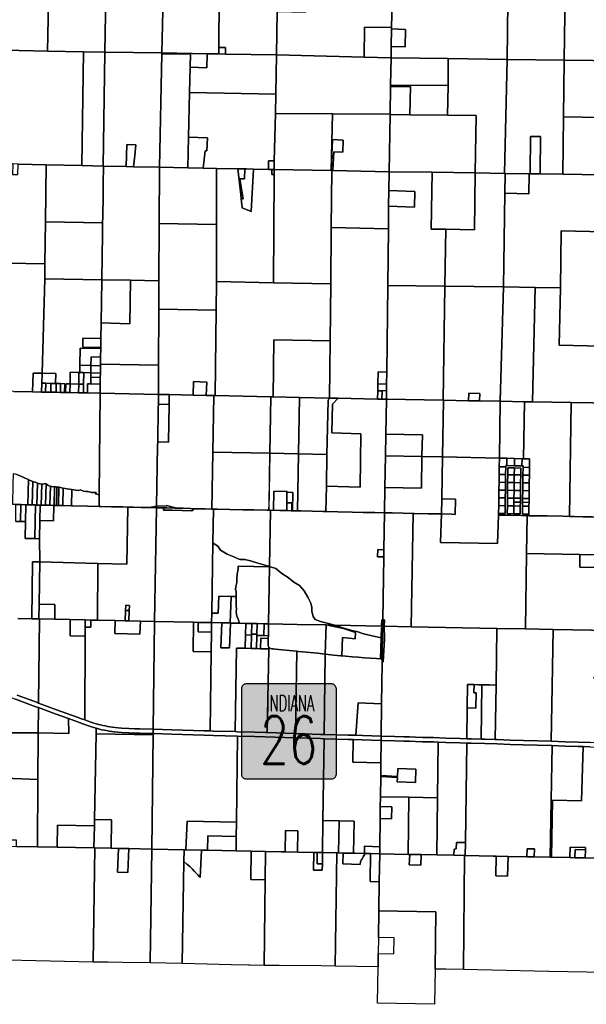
# Model space of a CAD drawing. Header units: feet. Extents: x 1267057 to 1687180, y 157668 to 661817.
# Tile 36 of 157: x 1286165 to 1299272, y 277208 to 299988. Entities that reach past the tile are written whole.
import ezdxf
from ezdxf.enums import TextEntityAlignment as Align

# ---------------------------------------------------------------- set-up
doc = ezdxf.new("R2010")
doc.units = ezdxf.units.FT
doc.header["$MEASUREMENT"] = 0
for name, color, linetype in [('61', 247, 'Continuous'), ('County_Land_Parcels_IDHS_', 247, 'Continuous'), ('Hatch-sign', 9, 'Continuous')]:
    doc.layers.add(name, color=color, linetype=linetype)
doc.styles.add('SIGN', font='SIMPLEX', dxfattribs={"width": 0.7})

msp = doc.modelspace()

# ---------------------------------------------------------------- hatches: boundary and pattern name
at = {"layer": 'Hatch-sign'}
h = msp.add_hatch(color=256, dxfattribs=at)
h.dxf.hatch_style = 1
edge = h.paths.add_edge_path()
edge.add_line((1291402, 282422), (1293380, 282422))
edge.add_arc((1293380, 282532), 110, 270, 360)
edge.add_line((1293490, 282532), (1293490, 284510))
edge.add_arc((1293380, 284510), 110, 0, 90)
edge.add_line((1293380, 284620), (1291402, 284620))
edge.add_arc((1291402, 284510), 110, 90, 180)
edge.add_line((1291292, 284510), (1291292, 282532))
edge.add_arc((1291402, 282532), 110, 180, 270)

# ---------------------------------------------------------------- linework, layer by layer
at = {"layer": '61', "color": 5, "linetype": 'Continuous'}
msp.add_lwpolyline([(1291402, 282422), (1293380, 282422, 0.414214), (1293490, 282532), (1293490, 284510, 0.414214), (1293380, 284620), (1291402, 284620, 0.414214), (1291292, 284510), (1291292, 282532, 0.414214)], format="xyb", close=True, dxfattribs=at)
at = {"layer": 'County_Land_Parcels_IDHS_'}
for points in [[(1286807, 299257), (1285492, 299288), (1284167, 299320), (1284206, 301584), (1284213, 301959), (1286859, 301897), (1286807, 299257)], [(1289481, 300524), (1288161, 300556), (1288134, 299239), (1287639, 299246), (1286807, 299257), (1286859, 301897), (1287519, 301881), (1287726, 301876), (1287713, 301538), (1287975, 301528), (1287988, 301870), (1288179, 301865), (1289508, 301834), (1289481, 300524)], [(1292122, 300174), (1292105, 299172), (1290923, 299194), (1290924, 299344), (1290774, 299347), (1290781, 300505), (1290818, 301810), (1290834, 301810), (1291496, 301797), (1292149, 301785), (1292122, 300174)], [(1293461, 301071), (1293454, 300661), (1294784, 300632), (1294780, 300417), (1294769, 299806), (1294144, 299815), (1294131, 299124), (1292105, 299172), (1292122, 300174), (1292783, 300162), (1292801, 301276), (1292809, 301773), (1293474, 301761), (1293461, 301071)], [(1298763, 299051), (1297443, 299066), (1297460, 300386), (1297476, 301706), (1298463, 301695), (1298796, 301691), (1298763, 299051)], [(1300100, 300376), (1300090, 299652), (1300090, 299636), (1300089, 299521), (1300086, 299284), (1300085, 299234), (1300083, 299036), (1298763, 299051), (1298796, 301691), (1300116, 301676), (1300100, 300376)], [(1289474, 300194), (1289454, 299221), (1288134, 299239), (1288161, 300556), (1289481, 300524), (1289474, 300194)], [(1290774, 299347), (1290773, 299197), (1290504, 299201), (1289454, 299221), (1289474, 300194), (1290134, 300185), (1290141, 300515), (1290781, 300505), (1290774, 299347)], [(1297443, 299066), (1296076, 299088), (1294756, 299109), (1294761, 299371), (1295082, 299359), (1295089, 299765), (1294768, 299778), (1294769, 299806), (1294780, 300417), (1297460, 300386), (1297443, 299066)], [(1294768, 299778), (1294761, 299371), (1294756, 299109), (1294131, 299124), (1294144, 299815), (1294769, 299806), (1294768, 299778)], [(1294761, 299371), (1294768, 299778), (1295089, 299765), (1295082, 299359), (1294761, 299371)], [(1290923, 299194), (1290773, 299197), (1290774, 299347), (1290924, 299344), (1290923, 299194)], [(1287601, 296615), (1286780, 296633), (1286130, 296648), (1286004, 296651), (1285722, 296658), (1285734, 296957), (1285444, 296969), (1285465, 297978), (1285492, 299288), (1286807, 299257), (1287639, 299246), (1287601, 296615)], [(1288096, 296603), (1287601, 296615), (1287639, 299246), (1288134, 299239), (1288134, 299236), (1288096, 296603)], [(1289453, 299201), (1289398, 296573), (1288798, 296587), (1288825, 296844), (1288853, 297092), (1288642, 297099), (1288630, 296591), (1288100, 296603), (1288096, 296603), (1288134, 299236), (1288134, 299239), (1289454, 299221), (1289453, 299201)], [(1290107, 298893), (1290095, 298303), (1290073, 297273), (1290058, 296561), (1289398, 296573), (1289453, 299201), (1290113, 299189), (1290107, 298893)], [(1290107, 298893), (1290113, 299189), (1289453, 299201), (1289454, 299221), (1290504, 299201), (1290491, 298878), (1290107, 298893)], [(1292090, 298266), (1290095, 298303), (1290107, 298893), (1290491, 298878), (1290504, 299201), (1290773, 299197), (1290923, 299194), (1292105, 299172), (1292090, 298266)], [(1294744, 298474), (1294744, 298444), (1294732, 297801), (1293402, 297809), (1292082, 297816), (1292090, 298266), (1292105, 299172), (1294131, 299124), (1294756, 299109), (1294744, 298474)], [(1296077, 298467), (1294744, 298474), (1294756, 299109), (1296076, 299088), (1296077, 298467)], [(1297378, 296431), (1296698, 296442), (1296722, 297771), (1296065, 297778), (1296077, 298467), (1296076, 299088), (1297443, 299066), (1297378, 296431)], [(1298205, 296419), (1298205, 296434), (1298215, 297284), (1297985, 297287), (1297975, 296437), (1297975, 296422), (1297949, 296423), (1297399, 296431), (1297378, 296431), (1297443, 299066), (1298763, 299051), (1298746, 297741), (1298729, 296411), (1298205, 296419)], [(1300081, 298881), (1300066, 297721), (1298746, 297741), (1298763, 299051), (1300083, 299036), (1300081, 298881)], [(1295188, 297787), (1294732, 297791), (1294732, 297801), (1294744, 298444), (1295208, 298442), (1295188, 297787)], [(1296065, 297778), (1295188, 297787), (1295208, 298442), (1294744, 298444), (1294744, 298474), (1296077, 298467), (1296065, 297778)], [(1292082, 297816), (1292054, 296723), (1291924, 296725), (1291918, 296525), (1291574, 296532), (1291408, 296535), (1291374, 296535), (1291208, 296539), (1290718, 296548), (1290410, 296554), (1290452, 296956), (1290496, 296954), (1290508, 297256), (1290073, 297273), (1290095, 298303), (1292090, 298266), (1292082, 297816)], [(1293368, 296497), (1292048, 296523), (1292054, 296723), (1292082, 297816), (1293402, 297809), (1293368, 296497)], [(1294732, 297791), (1294708, 296472), (1293408, 296497), (1293430, 296928), (1293637, 296920), (1293648, 297203), (1293401, 297213), (1293368, 296497), (1293402, 297809), (1294732, 297801), (1294732, 297791)], [(1296698, 296442), (1295708, 296457), (1294708, 296472), (1294732, 297791), (1295188, 297787), (1296065, 297778), (1296722, 297771), (1296698, 296442)], [(1300059, 297201), (1300055, 296856), (1300053, 296719), (1300049, 296391), (1298729, 296411), (1298746, 297741), (1300066, 297721), (1300059, 297201)], [(1298205, 296419), (1297975, 296422), (1297975, 296437), (1297985, 297287), (1298215, 297284), (1298205, 296434), (1298205, 296419)], [(1288798, 296587), (1288630, 296591), (1288642, 297099), (1288853, 297092), (1288825, 296844), (1288798, 296587)], [(1290410, 296554), (1290058, 296561), (1290073, 297273), (1290508, 297256), (1290496, 296954), (1290452, 296956), (1290410, 296554)], [(1293408, 296497), (1293388, 296497), (1293368, 296497), (1293401, 297213), (1293648, 297203), (1293637, 296920), (1293430, 296928), (1293408, 296497)], [(1286763, 295314), (1286749, 294338), (1285430, 294365), (1284649, 294382), (1284682, 296442), (1284791, 296438), (1284800, 296679), (1285722, 296658), (1286004, 296651), (1285995, 296407), (1286121, 296405), (1286130, 296648), (1286780, 296633), (1286763, 295314)], [(1288083, 295285), (1286763, 295314), (1286780, 296633), (1287601, 296615), (1288096, 296603), (1288100, 296603), (1288098, 296200), (1288093, 295931), (1288085, 295430), (1288083, 295285)], [(1289393, 295273), (1289387, 293946), (1288727, 293959), (1288064, 293971), (1288074, 294510), (1288079, 295021), (1288083, 295285), (1288085, 295430), (1288093, 295931), (1288098, 296200), (1288100, 296603), (1288630, 296591), (1288798, 296587), (1289398, 296573), (1289393, 295273)], [(1292048, 296523), (1291996, 296524), (1291918, 296525), (1291924, 296725), (1292054, 296723), (1292048, 296523)], [(1290719, 295248), (1289393, 295273), (1289398, 296573), (1290058, 296561), (1290410, 296554), (1290718, 296548), (1290719, 295248)], [(1292048, 296408), (1292039, 293902), (1290719, 293930), (1290719, 295248), (1290718, 296548), (1291208, 296539), (1291277, 295946), (1291288, 295846), (1291312, 295636), (1291520, 295547), (1291574, 296532), (1291918, 296525), (1291996, 296524), (1291996, 296409), (1292048, 296408)], [(1291288, 295846), (1291277, 295946), (1291208, 296539), (1291374, 296535), (1291365, 296303), (1291261, 296307), (1291337, 295844), (1291288, 295846)], [(1291288, 295846), (1291337, 295844), (1291261, 296307), (1291365, 296303), (1291374, 296535), (1291408, 296535), (1291574, 296532), (1291520, 295547), (1291312, 295636), (1291288, 295846)], [(1292048, 296408), (1291996, 296409), (1291996, 296524), (1292048, 296523), (1292048, 296408)], [(1293373, 295177), (1293359, 293875), (1292039, 293902), (1292048, 296408), (1292048, 296523), (1293368, 296497), (1293388, 296497), (1293373, 295177)], [(1294703, 296036), (1294699, 295673), (1294693, 295152), (1293373, 295177), (1293388, 296497), (1293408, 296497), (1294708, 296472), (1294703, 296036)], [(1296024, 295138), (1295998, 293825), (1294679, 293842), (1294693, 295152), (1294699, 295673), (1295299, 295650), (1295303, 296013), (1294703, 296036), (1294708, 296472), (1295708, 296457), (1295687, 295142), (1296024, 295138)], [(1296024, 295138), (1295687, 295142), (1295708, 296457), (1296698, 296442), (1296686, 295129), (1296024, 295138)], [(1297391, 295971), (1297355, 293804), (1295998, 293825), (1296024, 295138), (1296686, 295129), (1296698, 296442), (1297378, 296431), (1297399, 296431), (1297391, 295971)], [(1300033, 295711), (1300018, 295085), (1300018, 295071), (1298693, 295101), (1298675, 293782), (1298090, 293795), (1297355, 293804), (1297391, 295971), (1297941, 295963), (1297949, 296423), (1298729, 296411), (1300049, 296391), (1300033, 295711)], [(1297391, 295971), (1297399, 296431), (1297949, 296423), (1297941, 295963), (1297391, 295971)], [(1294699, 295673), (1294703, 296036), (1295303, 296013), (1295299, 295650), (1294699, 295673)], [(1288064, 293971), (1286744, 293994), (1286749, 294338), (1286763, 295314), (1288083, 295285), (1288079, 295021), (1288074, 294510), (1288064, 293971)], [(1290719, 293930), (1290712, 293268), (1289384, 293293), (1289387, 293946), (1289393, 295273), (1290719, 295248), (1290719, 293930)], [(1294679, 293842), (1294656, 291834), (1294454, 291841), (1294449, 291561), (1294447, 291408), (1294447, 291404), (1294443, 291211), (1293529, 291230), (1293329, 291235), (1293344, 292555), (1293359, 293875), (1293373, 295177), (1294693, 295152), (1294679, 293842)], [(1299993, 294024), (1299793, 294032), (1299782, 293756), (1299780, 293688), (1299985, 293680), (1299977, 293340), (1299967, 292921), (1299955, 292430), (1298643, 292460), (1298675, 293782), (1298693, 295101), (1300018, 295071), (1299993, 294024)], [(1286744, 293994), (1286681, 291810), (1286477, 291814), (1286464, 291378), (1286029, 291387), (1285349, 291401), (1285430, 294365), (1286749, 294338), (1286744, 293994)], [(1288049, 292978), (1288042, 292612), (1287625, 292618), (1287622, 292409), (1288038, 292403), (1288038, 292379), (1287563, 292390), (1287558, 291997), (1287556, 291827), (1287533, 291828), (1287333, 291836), (1287329, 291563), (1287229, 291565), (1287225, 291363), (1287205, 291363), (1287208, 291566), (1287108, 291568), (1287008, 291570), (1286995, 291570), (1287001, 291803), (1286681, 291810), (1286681, 291810), (1286744, 293994), (1288064, 293971), (1288057, 293456), (1288049, 292978)], [(1289384, 293293), (1289379, 291998), (1288034, 292016), (1288036, 292179), (1288038, 292379), (1288038, 292403), (1288038, 292453), (1288042, 292612), (1288049, 292978), (1288711, 292955), (1288727, 293959), (1289387, 293946), (1289384, 293293)], [(1288049, 292978), (1288057, 293456), (1288064, 293971), (1288727, 293959), (1288711, 292955), (1288049, 292978)], [(1293344, 292555), (1292044, 292582), (1292030, 291262), (1291976, 291263), (1290690, 291290), (1290705, 292610), (1290712, 293268), (1290719, 293930), (1292039, 293902), (1293359, 293875), (1293344, 292555)], [(1295964, 291183), (1294649, 291207), (1294651, 291400), (1294653, 291553), (1294656, 291834), (1294679, 293842), (1295998, 293825), (1295964, 291183)], [(1297279, 291160), (1296800, 291169), (1296807, 291343), (1296557, 291347), (1296550, 291173), (1295969, 291183), (1295964, 291183), (1295998, 293825), (1297355, 293804), (1297279, 291160)], [(1298028, 291147), (1297841, 291150), (1297279, 291160), (1297355, 293804), (1298090, 293795), (1298028, 291147)], [(1299955, 292430), (1299948, 292103), (1299941, 291808), (1299924, 291113), (1298925, 291131), (1298028, 291147), (1298090, 293795), (1298675, 293782), (1298643, 292460), (1299955, 292430)], [(1290690, 291290), (1290656, 291291), (1290479, 291295), (1290491, 291605), (1290189, 291616), (1290177, 291301), (1289626, 291313), (1289376, 291318), (1289379, 291998), (1289384, 293293), (1290712, 293268), (1290705, 292610), (1290690, 291290)], [(1288038, 292403), (1287622, 292409), (1287625, 292618), (1288042, 292612), (1288038, 292453), (1288038, 292403)], [(1293329, 291235), (1293320, 291235), (1292635, 291249), (1292030, 291262), (1292044, 292582), (1293344, 292555), (1293329, 291235)], [(1288036, 292179), (1287816, 292187), (1287814, 291987), (1287558, 291997), (1287563, 292390), (1288038, 292379), (1288036, 292179)], [(1288034, 292016), (1288034, 291991), (1288034, 291979), (1287814, 291987), (1287816, 292187), (1288036, 292179), (1288034, 292016)], [(1287529, 291559), (1287329, 291563), (1287333, 291836), (1287533, 291828), (1287529, 291559)], [(1287644, 291557), (1287529, 291559), (1287533, 291828), (1287556, 291827), (1287649, 291824), (1287644, 291557)], [(1287812, 291817), (1287649, 291824), (1287556, 291827), (1287558, 291997), (1287814, 291987), (1287812, 291817)], [(1287810, 291717), (1287808, 291561), (1287735, 291562), (1287731, 291352), (1287641, 291354), (1287644, 291557), (1287649, 291824), (1287812, 291817), (1287810, 291717)], [(1288029, 291709), (1287810, 291717), (1287812, 291817), (1288031, 291809), (1288029, 291709)], [(1288031, 291809), (1287812, 291817), (1287814, 291987), (1288034, 291979), (1288031, 291809)], [(1289376, 291318), (1288026, 291346), (1288023, 291346), (1288027, 291556), (1288029, 291709), (1288031, 291809), (1288034, 291979), (1288034, 291991), (1288034, 292016), (1289379, 291998), (1289376, 291318)], [(1294653, 291553), (1294449, 291561), (1294454, 291841), (1294656, 291834), (1294653, 291553)], [(1286681, 291810), (1286675, 291577), (1286669, 291374), (1286464, 291378), (1286477, 291814), (1286681, 291810), (1286681, 291810)], [(1286995, 291570), (1286888, 291572), (1286768, 291575), (1286675, 291577), (1286681, 291810), (1287001, 291803), (1286995, 291570)], [(1288027, 291556), (1287808, 291561), (1287810, 291717), (1288029, 291709), (1288027, 291556)], [(1290479, 291295), (1290177, 291301), (1290189, 291616), (1290491, 291605), (1290479, 291295)], [(1286765, 291372), (1286669, 291374), (1286675, 291577), (1286768, 291575), (1286765, 291372)], [(1286885, 291370), (1286765, 291372), (1286768, 291575), (1286888, 291572), (1286885, 291370)], [(1287005, 291367), (1286885, 291370), (1286888, 291572), (1286995, 291570), (1287008, 291570), (1287005, 291367)], [(1287105, 291365), (1287005, 291367), (1287008, 291570), (1287108, 291568), (1287105, 291365)], [(1287205, 291363), (1287105, 291365), (1287108, 291568), (1287208, 291566), (1287205, 291363)], [(1287325, 291361), (1287225, 291363), (1287229, 291565), (1287329, 291563), (1287325, 291361)], [(1287525, 291356), (1287325, 291361), (1287329, 291563), (1287529, 291559), (1287525, 291356)], [(1287641, 291354), (1287525, 291356), (1287529, 291559), (1287644, 291557), (1287641, 291354)], [(1288023, 291346), (1287731, 291352), (1287735, 291562), (1287808, 291561), (1288027, 291556), (1288023, 291346)], [(1294545, 291209), (1294443, 291211), (1294447, 291404), (1294549, 291402), (1294545, 291209)], [(1294651, 291400), (1294447, 291408), (1294449, 291561), (1294653, 291553), (1294651, 291400)], [(1294649, 291207), (1294545, 291209), (1294549, 291402), (1294447, 291404), (1294447, 291408), (1294651, 291400), (1294649, 291207)], [(1289372, 291094), (1289371, 291008), (1289357, 290223), (1289355, 290137), (1289330, 288735), (1289168, 288701), (1288977, 288705), (1288795, 288709), (1288670, 288712), (1288547, 288715), (1288290, 288719), (1288039, 288725), (1288000, 288726), (1288003, 288998), (1288026, 291346), (1289376, 291318), (1289372, 291094)], [(1290633, 289986), (1290609, 288666), (1290455, 288670), (1290199, 288675), (1290117, 288676), (1289946, 288684), (1289799, 288688), (1289562, 288750), (1289563, 288739), (1289330, 288735), (1289355, 290137), (1289357, 290223), (1289607, 290214), (1289622, 291085), (1289626, 291313), (1290177, 291301), (1290479, 291295), (1290656, 291291), (1290633, 289986)], [(1289622, 291085), (1289372, 291094), (1289376, 291318), (1289626, 291313), (1289622, 291085)], [(1291952, 289959), (1290633, 289986), (1290656, 291291), (1290690, 291290), (1291976, 291263), (1291952, 289959)], [(1292612, 289944), (1291952, 289959), (1291976, 291263), (1292030, 291262), (1292635, 291249), (1292612, 289944)], [(1293272, 289929), (1292612, 289944), (1292635, 291249), (1293320, 291235), (1293301, 291174), (1293272, 289929)], [(1294636, 290400), (1294627, 289899), (1294615, 289162), (1294605, 288579), (1294380, 288584), (1294114, 288590), (1293854, 288595), (1293525, 288604), (1293249, 288610), (1293259, 289196), (1294038, 289171), (1294060, 290409), (1293388, 290430), (1293399, 291090), (1293529, 291230), (1294443, 291211), (1294545, 291209), (1294649, 291207), (1294636, 290400)], [(1293259, 289196), (1293272, 289929), (1293301, 291174), (1293320, 291235), (1293329, 291235), (1293529, 291230), (1293399, 291090), (1293388, 290430), (1294060, 290409), (1294038, 289171), (1293259, 289196)], [(1295947, 289872), (1295471, 289882), (1295480, 290386), (1294636, 290400), (1294649, 291207), (1295964, 291183), (1295969, 291183), (1295947, 289872)], [(1297261, 289847), (1295947, 289872), (1295969, 291183), (1296550, 291173), (1296800, 291169), (1297279, 291160), (1297261, 289847)], [(1296800, 291169), (1296550, 291173), (1296557, 291347), (1296807, 291343), (1296800, 291169)], [(1297823, 289830), (1297786, 289831), (1297612, 289837), (1297437, 289842), (1297261, 289847), (1297279, 291160), (1297841, 291150), (1297823, 289830)], [(1298884, 288497), (1298728, 288500), (1298367, 288507), (1298156, 288510), (1297943, 288513), (1297943, 288551), (1297946, 288731), (1297947, 288821), (1297948, 288911), (1297951, 289091), (1297953, 289271), (1297956, 289451), (1297958, 289631), (1297961, 289826), (1297823, 289830), (1297841, 291150), (1298028, 291147), (1298925, 291131), (1298884, 288497)], [(1289357, 290223), (1289371, 291008), (1289372, 291094), (1289622, 291085), (1289607, 290214), (1289357, 290223)], [(1299904, 289793), (1299883, 288476), (1299665, 288481), (1299607, 288482), (1299407, 288486), (1299193, 288490), (1298988, 288495), (1298884, 288497), (1298925, 291131), (1299924, 291113), (1299904, 289793)], [(1295471, 289882), (1294627, 289899), (1294636, 290400), (1295480, 290386), (1295471, 289882)], [(1291929, 288639), (1291880, 288640), (1291584, 288645), (1291329, 288651), (1291024, 288658), (1290744, 288663), (1290649, 288665), (1290609, 288666), (1290633, 289986), (1291952, 289959), (1291929, 288639)], [(1292348, 289054), (1292349, 289070), (1292046, 289077), (1292037, 288636), (1291969, 288638), (1291929, 288639), (1291932, 288798), (1291952, 289959), (1292612, 289944), (1292589, 288624), (1292479, 288627), (1292486, 289051), (1292348, 289054)], [(1293259, 289196), (1293249, 288610), (1293180, 288611), (1292930, 288615), (1292670, 288622), (1292589, 288624), (1292612, 289944), (1293272, 289929), (1293259, 289196)], [(1295930, 288902), (1295923, 288552), (1295889, 288553), (1295611, 288558), (1295292, 288565), (1295265, 288566), (1295036, 288572), (1294781, 288576), (1294605, 288579), (1294615, 289162), (1295459, 289148), (1295471, 289882), (1295947, 289872), (1295930, 288902)], [(1294615, 289162), (1294627, 289899), (1295471, 289882), (1295459, 289148), (1294615, 289162)], [(1297258, 289645), (1297256, 289465), (1297254, 289285), (1297251, 289105), (1297249, 288925), (1297246, 288745), (1297244, 288565), (1297243, 288527), (1297218, 287868), (1295898, 287893), (1295923, 288552), (1296159, 288546), (1296237, 288544), (1296243, 288894), (1295930, 288902), (1295947, 289872), (1297261, 289847), (1297258, 289645)], [(1297434, 289671), (1297409, 289672), (1297408, 289642), (1297258, 289645), (1297261, 289847), (1297437, 289842), (1297434, 289671)], [(1297609, 289668), (1297434, 289671), (1297437, 289842), (1297612, 289837), (1297609, 289668)], [(1297784, 289664), (1297609, 289668), (1297612, 289837), (1297786, 289831), (1297784, 289664)], [(1297958, 289631), (1297808, 289634), (1297809, 289664), (1297784, 289664), (1297786, 289831), (1297823, 289830), (1297961, 289826), (1297958, 289631)], [(1297808, 289634), (1297806, 289454), (1297803, 289274), (1297801, 289094), (1297798, 288914), (1297797, 288824), (1297796, 288734), (1297793, 288554), (1297943, 288551), (1297943, 288513), (1297921, 288514), (1297904, 288514), (1297771, 288519), (1297523, 288522), (1297267, 288527), (1297243, 288527), (1297244, 288565), (1297394, 288562), (1297396, 288742), (1297399, 288922), (1297401, 289102), (1297403, 289282), (1297406, 289462), (1297408, 289642), (1297409, 289672), (1297434, 289671), (1297609, 289668), (1297784, 289664), (1297809, 289664), (1297808, 289634)], [(1297406, 289462), (1297256, 289465), (1297258, 289645), (1297408, 289642), (1297406, 289462)], [(1297608, 289618), (1297458, 289621), (1297456, 289461), (1297453, 289281), (1297451, 289101), (1297449, 288921), (1297446, 288741), (1297444, 288561), (1297594, 288558), (1297743, 288555), (1297746, 288735), (1297747, 288825), (1297748, 288915), (1297751, 289095), (1297753, 289275), (1297756, 289455), (1297758, 289615), (1297608, 289618)], [(1297606, 289458), (1297456, 289461), (1297458, 289621), (1297608, 289618), (1297606, 289458)], [(1297756, 289455), (1297606, 289458), (1297608, 289618), (1297758, 289615), (1297756, 289455)], [(1297956, 289451), (1297806, 289454), (1297808, 289634), (1297958, 289631), (1297956, 289451)], [(1286366, 289348), (1286355, 288765), (1286303, 288766), (1286196, 288768), (1286191, 288768), (1286079, 288771), (1286004, 288773), (1286016, 289238), (1286022, 289490), (1286078, 289470), (1286177, 289433), (1286288, 289383), (1286366, 289348)], [(1286466, 289305), (1286455, 288763), (1286433, 288763), (1286355, 288765), (1286366, 289348), (1286380, 289342), (1286463, 289306), (1286466, 289305)], [(1297403, 289282), (1297254, 289285), (1297256, 289465), (1297406, 289462), (1297403, 289282)], [(1297603, 289278), (1297453, 289281), (1297456, 289461), (1297606, 289458), (1297603, 289278)], [(1297753, 289275), (1297603, 289278), (1297606, 289458), (1297756, 289455), (1297753, 289275)], [(1297953, 289271), (1297803, 289274), (1297806, 289454), (1297956, 289451), (1297953, 289271)], [(1286575, 289269), (1286565, 288760), (1286527, 288761), (1286455, 288763), (1286466, 289305), (1286548, 289279), (1286575, 289269)], [(1286674, 289244), (1286665, 288757), (1286639, 288758), (1286565, 288760), (1286575, 289269), (1286631, 289248), (1286674, 289244)], [(1286775, 289250), (1286765, 288755), (1286723, 288756), (1286665, 288757), (1286674, 289244), (1286709, 289241), (1286755, 289254), (1286775, 289250)], [(1286874, 289199), (1286865, 288753), (1286765, 288755), (1286775, 289250), (1286777, 289249), (1286823, 289213), (1286874, 289199)], [(1286973, 289182), (1286965, 288751), (1286957, 288751), (1286865, 288753), (1286874, 289199), (1286904, 289191), (1286973, 289182)], [(1287023, 289176), (1287015, 288750), (1286965, 288751), (1286973, 289182), (1287009, 289178), (1287023, 289176)], [(1287073, 289172), (1287065, 288749), (1287025, 288750), (1287015, 288750), (1287023, 289176), (1287073, 289172)], [(1287173, 289152), (1287165, 288746), (1287065, 288749), (1287073, 289172), (1287077, 289171), (1287166, 289153), (1287173, 289152)], [(1287372, 289115), (1287365, 288742), (1287165, 288746), (1287173, 289152), (1287261, 289133), (1287355, 289118), (1287372, 289115)], [(1288003, 288998), (1288000, 288726), (1287735, 288734), (1287384, 288741), (1287365, 288742), (1287372, 289115), (1287462, 289100), (1287533, 289094), (1287569, 289112), (1287639, 289078), (1287701, 289071), (1287752, 289075), (1287826, 289048), (1287930, 289047), (1287918, 289018), (1288003, 288998)], [(1297399, 288922), (1297249, 288925), (1297251, 289105), (1297401, 289102), (1297399, 288922)], [(1297401, 289102), (1297251, 289105), (1297254, 289285), (1297403, 289282), (1297401, 289102)], [(1297598, 288918), (1297449, 288921), (1297451, 289101), (1297601, 289098), (1297598, 288918)], [(1297601, 289098), (1297451, 289101), (1297453, 289281), (1297603, 289278), (1297601, 289098)], [(1297748, 288915), (1297598, 288918), (1297601, 289098), (1297751, 289095), (1297748, 288915)], [(1297751, 289095), (1297601, 289098), (1297603, 289278), (1297753, 289275), (1297751, 289095)], [(1297948, 288911), (1297798, 288914), (1297801, 289094), (1297951, 289091), (1297948, 288911)], [(1297951, 289091), (1297801, 289094), (1297803, 289274), (1297953, 289271), (1297951, 289091)], [(1292348, 289054), (1292344, 288811), (1292341, 288629), (1292180, 288632), (1292037, 288636), (1292046, 289077), (1292349, 289070), (1292348, 289054)], [(1292479, 288627), (1292457, 288627), (1292460, 288809), (1292344, 288811), (1292348, 289054), (1292486, 289051), (1292479, 288627)], [(1295923, 288552), (1295930, 288902), (1296243, 288894), (1296237, 288544), (1296159, 288546), (1295923, 288552)], [(1297396, 288742), (1297246, 288745), (1297249, 288925), (1297399, 288922), (1297396, 288742)], [(1297597, 288828), (1297596, 288738), (1297446, 288741), (1297449, 288921), (1297598, 288918), (1297597, 288828)], [(1297747, 288825), (1297597, 288828), (1297598, 288918), (1297748, 288915), (1297747, 288825)], [(1297947, 288821), (1297797, 288824), (1297798, 288914), (1297948, 288911), (1297947, 288821)], [(1286184, 288379), (1286072, 288382), (1286079, 288771), (1286191, 288768), (1286184, 288379)], [(1286296, 288377), (1286184, 288379), (1286191, 288768), (1286196, 288768), (1286303, 288766), (1286296, 288377)], [(1286512, 287983), (1286288, 287988), (1286296, 288377), (1286303, 288766), (1286355, 288765), (1286433, 288763), (1286455, 288763), (1286527, 288761), (1286512, 287983)], [(1286632, 288405), (1286624, 287980), (1286512, 287983), (1286527, 288761), (1286565, 288760), (1286639, 288758), (1286632, 288405)], [(1287969, 287409), (1286630, 287443), (1286624, 287980), (1286632, 288405), (1286943, 288393), (1286957, 288751), (1286965, 288751), (1287015, 288750), (1287025, 288750), (1287065, 288749), (1287165, 288746), (1287365, 288742), (1287384, 288741), (1287735, 288734), (1288000, 288726), (1288039, 288725), (1288290, 288719), (1288547, 288715), (1288670, 288712), (1288646, 287392), (1287969, 287409)], [(1286632, 288405), (1286639, 288758), (1286665, 288757), (1286723, 288756), (1286765, 288755), (1286865, 288753), (1286957, 288751), (1286943, 288393), (1286632, 288405)], [(1289283, 286066), (1288957, 286073), (1288692, 286078), (1288701, 286319), (1288706, 286436), (1288618, 286439), (1288613, 286322), (1288604, 286080), (1288376, 286085), (1287964, 286094), (1287969, 287409), (1288646, 287392), (1288670, 288712), (1288795, 288709), (1288977, 288705), (1289168, 288701), (1289261, 288699), (1289330, 288698), (1289306, 287372), (1289283, 286066)], [(1289330, 288698), (1289261, 288699), (1289168, 288701), (1289330, 288735), (1289330, 288698)], [(1290635, 287887), (1290626, 287358), (1290607, 286261), (1290603, 286038), (1290293, 286045), (1290187, 286047), (1289283, 286066), (1289306, 287372), (1289330, 288698), (1289498, 288695), (1289492, 288638), (1289694, 288644), (1290146, 288626), (1290199, 288675), (1290455, 288670), (1290609, 288666), (1290649, 288665), (1290635, 287887)], [(1289799, 288688), (1289765, 288688), (1289572, 288693), (1289498, 288695), (1289330, 288698), (1289330, 288735), (1289563, 288739), (1289562, 288750), (1289799, 288688)], [(1289498, 288695), (1289572, 288693), (1289765, 288688), (1289799, 288688), (1289946, 288684), (1290117, 288676), (1290199, 288675), (1290146, 288626), (1289694, 288644), (1289492, 288638), (1289498, 288695)], [(1291946, 287336), (1291811, 287372), (1291648, 287421), (1291504, 287468), (1291374, 287502), (1291266, 287501), (1291221, 287511), (1291116, 287564), (1290967, 287621), (1290811, 287714), (1290748, 287807), (1290666, 287865), (1290635, 287887), (1290649, 288665), (1290744, 288663), (1291024, 288658), (1291329, 288651), (1291584, 288645), (1291880, 288640), (1291929, 288639), (1291969, 288638), (1291946, 287336)], [(1294591, 287726), (1294446, 287728), (1294443, 287559), (1294588, 287557), (1294564, 286102), (1294539, 286102), (1294536, 285957), (1293453, 285980), (1293449, 285981), (1293307, 286020), (1293126, 286066), (1292999, 286111), (1292952, 286183), (1292925, 286295), (1292921, 286389), (1292896, 286490), (1292831, 286626), (1292745, 286775), (1292639, 286896), (1292510, 286974), (1292373, 287086), (1292227, 287179), (1292091, 287291), (1291969, 287329), (1291946, 287336), (1291969, 288638), (1292180, 288632), (1292341, 288629), (1292444, 288627), (1292457, 288627), (1292479, 288627), (1292589, 288624), (1292670, 288622), (1292930, 288615), (1293180, 288611), (1293249, 288610), (1293525, 288604), (1293854, 288595), (1294114, 288590), (1294380, 288584), (1294605, 288579), (1294591, 287726)], [(1292457, 288627), (1292444, 288627), (1292341, 288629), (1292344, 288811), (1292460, 288809), (1292457, 288627)], [(1297244, 288565), (1297246, 288745), (1297396, 288742), (1297394, 288562), (1297244, 288565)], [(1297594, 288558), (1297444, 288561), (1297446, 288741), (1297596, 288738), (1297594, 288558)], [(1297594, 288558), (1297596, 288738), (1297746, 288735), (1297743, 288555), (1297594, 288558)], [(1297746, 288735), (1297596, 288738), (1297597, 288828), (1297747, 288825), (1297746, 288735)], [(1297943, 288551), (1297793, 288554), (1297796, 288734), (1297946, 288731), (1297943, 288551)], [(1297946, 288731), (1297796, 288734), (1297797, 288824), (1297947, 288821), (1297946, 288731)], [(1295221, 285944), (1294598, 285956), (1294602, 286101), (1294564, 286102), (1294588, 287557), (1294591, 287726), (1294605, 288579), (1294781, 288576), (1295036, 288572), (1295265, 288566), (1295221, 285944)], [(1297890, 287641), (1297863, 285892), (1297202, 285905), (1295221, 285944), (1295265, 288566), (1295292, 288565), (1295611, 288558), (1295889, 288553), (1295923, 288552), (1295898, 287893), (1297218, 287868), (1297243, 288527), (1297267, 288527), (1297523, 288522), (1297771, 288519), (1297904, 288514), (1297890, 287641)], [(1299883, 288476), (1299870, 287602), (1299124, 287617), (1297890, 287641), (1297904, 288514), (1297921, 288514), (1297943, 288513), (1298156, 288510), (1298367, 288507), (1298728, 288500), (1298884, 288497), (1298988, 288495), (1299193, 288490), (1299407, 288486), (1299607, 288482), (1299665, 288481), (1299883, 288476), (1299883, 288476)], [(1291946, 287336), (1291946, 287331), (1291220, 287346), (1291217, 287274), (1291198, 287156), (1291187, 287052), (1291185, 286965), (1291167, 286876), (1291160, 286806), (1291172, 286768), (1291170, 286642), (1291053, 286644), (1290772, 286650), (1290757, 286256), (1290607, 286261), (1290626, 287358), (1290635, 287887), (1290666, 287865), (1290748, 287807), (1290811, 287714), (1290967, 287621), (1291116, 287564), (1291221, 287511), (1291266, 287501), (1291374, 287502), (1291504, 287468), (1291648, 287421), (1291811, 287372), (1291946, 287336)], [(1294588, 287557), (1294443, 287559), (1294446, 287728), (1294591, 287726), (1294588, 287557)], [(1299865, 287310), (1299843, 285876), (1299843, 285853), (1298503, 285880), (1297863, 285892), (1297890, 287641), (1299124, 287617), (1299120, 287325), (1299865, 287310)], [(1299865, 287310), (1299120, 287325), (1299124, 287617), (1299870, 287602), (1299865, 287310)], [(1286616, 286464), (1286611, 286123), (1286447, 286127), (1286460, 287447), (1286630, 287443), (1286616, 286464)], [(1287964, 286094), (1287811, 286097), (1287681, 286100), (1287331, 286108), (1286976, 286115), (1286981, 286456), (1286616, 286464), (1286630, 287443), (1287969, 287409), (1287964, 286094)], [(1291922, 286011), (1291817, 286013), (1291659, 286017), (1291579, 286018), (1291532, 286019), (1291397, 286022), (1291247, 286025), (1291245, 286047), (1291218, 286121), (1291187, 286188), (1291173, 286278), (1291177, 286357), (1291172, 286422), (1291170, 286527), (1291170, 286639), (1291170, 286642), (1291172, 286768), (1291160, 286806), (1291167, 286876), (1291185, 286965), (1291187, 287052), (1291198, 287156), (1291217, 287274), (1291220, 287346), (1291946, 287331), (1291922, 286011)], [(1293453, 285980), (1293257, 285984), (1292582, 285998), (1291922, 286011), (1291946, 287331), (1291946, 287336), (1291969, 287329), (1292091, 287291), (1292227, 287179), (1292373, 287086), (1292510, 286974), (1292639, 286896), (1292745, 286775), (1292831, 286626), (1292896, 286490), (1292921, 286389), (1292925, 286295), (1292952, 286183), (1292999, 286111), (1293126, 286066), (1293307, 286020), (1293449, 285981), (1293453, 285980)], [(1291034, 286030), (1290843, 286034), (1290603, 286038), (1290607, 286261), (1290757, 286256), (1290772, 286650), (1291053, 286644), (1291034, 286030)], [(1291247, 286025), (1291040, 286029), (1291034, 286030), (1291053, 286644), (1291170, 286642), (1291170, 286639), (1291170, 286527), (1291172, 286422), (1291177, 286357), (1291173, 286278), (1291187, 286188), (1291218, 286121), (1291245, 286047), (1291247, 286025)], [(1286976, 286115), (1286624, 286123), (1286611, 286123), (1286616, 286464), (1286981, 286456), (1286976, 286115)], [(1288701, 286319), (1288613, 286322), (1288618, 286439), (1288706, 286436), (1288701, 286319)], [(1287679, 285727), (1287668, 283788), (1287596, 283814), (1287496, 283850), (1287020, 284024), (1286598, 284179), (1286624, 286123), (1286976, 286115), (1287331, 286108), (1287329, 285734), (1287679, 285727)], [(1288692, 286078), (1288604, 286080), (1288613, 286322), (1288701, 286319), (1288692, 286078)], [(1287680, 285935), (1287679, 285727), (1287329, 285734), (1287331, 286108), (1287681, 286100), (1287680, 285935)], [(1289254, 283572), (1288936, 283582), (1288829, 283584), (1288693, 283590), (1288522, 283598), (1288444, 283604), (1288370, 283611), (1288313, 283618), (1288248, 283628), (1288194, 283637), (1288146, 283647), (1288089, 283660), (1288033, 283672), (1287993, 283683), (1287930, 283700), (1287834, 283729), (1287745, 283761), (1287668, 283788), (1287679, 285727), (1287680, 285935), (1287810, 285932), (1287811, 286097), (1287964, 286094), (1288376, 286085), (1288365, 285785), (1288946, 285773), (1288957, 286073), (1289283, 286066), (1289254, 283572)], [(1287680, 285935), (1287681, 286100), (1287811, 286097), (1287810, 285932), (1287680, 285935)], [(1288376, 286085), (1288604, 286080), (1288692, 286078), (1288957, 286073), (1288946, 285773), (1288365, 285785), (1288376, 286085)], [(1290595, 285361), (1290573, 283532), (1290435, 283536), (1289681, 283559), (1289254, 283572), (1289283, 286066), (1290187, 286047), (1290179, 285370), (1290595, 285361)], [(1290600, 285818), (1290595, 285361), (1290179, 285370), (1290187, 286047), (1290293, 286045), (1290290, 285825), (1290600, 285818)], [(1290600, 285818), (1290290, 285825), (1290293, 286045), (1290603, 286038), (1290600, 285818)], [(1291390, 285756), (1291382, 285446), (1291183, 285451), (1291147, 283516), (1290648, 283530), (1290573, 283532), (1290595, 285361), (1290600, 285818), (1290603, 286038), (1290843, 286034), (1290821, 285457), (1291018, 285453), (1291040, 286029), (1291247, 286025), (1291397, 286022), (1291390, 285756)], [(1290843, 286034), (1291034, 286030), (1291040, 286029), (1291018, 285453), (1290821, 285457), (1290843, 286034)], [(1291526, 285775), (1291525, 285752), (1291390, 285756), (1291397, 286022), (1291532, 286019), (1291526, 285775)], [(1291652, 285770), (1291526, 285775), (1291532, 286019), (1291579, 286018), (1291659, 286017), (1291652, 285770)], [(1291809, 285737), (1291651, 285740), (1291652, 285770), (1291659, 286017), (1291817, 286013), (1291809, 285737)], [(1291917, 285734), (1291809, 285737), (1291817, 286013), (1291922, 286011), (1291923, 285916), (1291922, 285898), (1291919, 285836), (1291917, 285752), (1291917, 285734)], [(1293231, 285309), (1293057, 285329), (1292803, 285354), (1292614, 285374), (1292575, 285378), (1292399, 285396), (1292238, 285412), (1292086, 285424), (1292025, 285430), (1292007, 285432), (1291990, 285434), (1291972, 285437), (1291955, 285444), (1291941, 285455), (1291931, 285465), (1291928, 285467), (1291921, 285484), (1291915, 285500), (1291915, 285516), (1291913, 285534), (1291913, 285551), (1291913, 285568), (1291913, 285572), (1291914, 285648), (1291915, 285670), (1291917, 285734), (1291917, 285752), (1291919, 285836), (1291922, 285898), (1291923, 285916), (1291922, 286011), (1292582, 285998), (1293257, 285984), (1293231, 285309)], [(1293616, 285271), (1293585, 285274), (1293433, 285289), (1293235, 285309), (1293231, 285309), (1293257, 285984), (1293652, 285905), (1293930, 285810), (1293924, 285666), (1293633, 285692), (1293616, 285271)], [(1294526, 285689), (1294513, 285201), (1294421, 285207), (1294283, 285217), (1294143, 285227), (1293996, 285238), (1293858, 285250), (1293711, 285263), (1293616, 285271), (1293633, 285692), (1293924, 285666), (1293930, 285810), (1293652, 285905), (1293257, 285984), (1293453, 285980), (1293530, 285954), (1293634, 285919), (1293772, 285876), (1293879, 285852), (1293966, 285830), (1294117, 285782), (1294318, 285736), (1294526, 285689)], [(1294561, 285922), (1294533, 285923), (1294526, 285689), (1294318, 285736), (1294117, 285782), (1293966, 285830), (1293879, 285852), (1293772, 285876), (1293634, 285919), (1293530, 285954), (1293453, 285980), (1294536, 285957), (1294561, 285957), (1294561, 285922)], [(1294552, 285198), (1294513, 285201), (1294526, 285689), (1294533, 285923), (1294561, 285922), (1294552, 285198)], [(1297186, 284593), (1297035, 284596), (1296853, 284600), (1296785, 284602), (1296676, 284604), (1296574, 284605), (1296526, 284605), (1296518, 284066), (1296508, 283353), (1296356, 283358), (1296023, 283368), (1295737, 283377), (1295488, 283384), (1295322, 283390), (1295182, 283394), (1295056, 283398), (1294844, 283403), (1294528, 283413), (1294538, 284163), (1294544, 284628), (1294550, 285107), (1294576, 285133), (1294603, 285654), (1294598, 285956), (1295221, 285944), (1297202, 285905), (1297186, 284593)], [(1294561, 285957), (1294536, 285957), (1294539, 286102), (1294564, 286102), (1294561, 285957)], [(1294550, 285107), (1294552, 285198), (1294561, 285922), (1294561, 285957), (1294561, 285957), (1294598, 285956), (1294603, 285654), (1294576, 285133), (1294550, 285107)], [(1294598, 285956), (1294561, 285957), (1294561, 285957), (1294564, 286102), (1294602, 286101), (1294598, 285956)], [(1298461, 283293), (1298142, 283302), (1297818, 283313), (1297514, 283322), (1297212, 283331), (1297167, 283332), (1297186, 284593), (1297202, 285905), (1297863, 285892), (1298503, 285880), (1298481, 284557), (1298461, 283293)], [(1291516, 285442), (1291382, 285446), (1291390, 285756), (1291525, 285752), (1291516, 285442)], [(1291651, 285740), (1291643, 285438), (1291516, 285442), (1291525, 285752), (1291526, 285775), (1291652, 285770), (1291651, 285740)], [(1291915, 285670), (1291741, 285677), (1291736, 285436), (1291643, 285438), (1291651, 285740), (1291809, 285737), (1291917, 285734), (1291915, 285670)], [(1291931, 285465), (1291930, 285430), (1291736, 285436), (1291741, 285677), (1291915, 285670), (1291914, 285648), (1291913, 285572), (1291913, 285568), (1291913, 285551), (1291913, 285534), (1291915, 285516), (1291915, 285500), (1291921, 285484), (1291928, 285467), (1291931, 285465)], [(1299826, 284734), (1299437, 284767), (1299473, 284734), (1299521, 284689), (1299589, 284628), (1299640, 284589), (1299686, 284557), (1299699, 284533), (1299781, 284533), (1299823, 284532), (1299823, 284512), (1299814, 283882), (1299805, 283254), (1299805, 283252), (1299671, 283256), (1299365, 283266), (1299087, 283274), (1298786, 283283), (1298461, 283293), (1298481, 284557), (1298503, 285880), (1299843, 285853), (1299826, 284734)], [(1291887, 283493), (1291850, 283494), (1291601, 283502), (1291194, 283515), (1291147, 283516), (1291183, 285451), (1291382, 285446), (1291516, 285442), (1291643, 285438), (1291736, 285436), (1291930, 285430), (1291887, 283493)], [(1292575, 285378), (1292547, 283473), (1292527, 283473), (1291887, 283493), (1291930, 285430), (1291931, 285465), (1291941, 285455), (1291955, 285444), (1291972, 285437), (1291990, 285434), (1292007, 285432), (1292025, 285430), (1292086, 285424), (1292238, 285412), (1292399, 285396), (1292575, 285378)], [(1293231, 285309), (1293207, 283452), (1293126, 283454), (1292547, 283473), (1292575, 285378), (1292614, 285374), (1292803, 285354), (1293057, 285329), (1293231, 285309)], [(1293616, 285271), (1293711, 285263), (1293858, 285250), (1293996, 285238), (1294143, 285227), (1294283, 285217), (1294421, 285207), (1294513, 285201), (1294552, 285198), (1294550, 285107), (1294544, 284628), (1294538, 284163), (1293993, 284181), (1293939, 283431), (1293767, 283436), (1293207, 283452), (1293231, 285309), (1293235, 285309), (1293433, 285289), (1293585, 285274), (1293616, 285271)], [(1286597, 284073), (1286594, 283487), (1286594, 283487), (1285637, 283491), (1285265, 283506), (1285258, 284166), (1285255, 284566), (1285608, 284436), (1286071, 284266), (1286541, 284094), (1286597, 284073)], [(1296837, 283342), (1296614, 283349), (1296508, 283353), (1296518, 284066), (1296718, 284061), (1296723, 284411), (1296673, 284414), (1296676, 284604), (1296785, 284602), (1296853, 284600), (1296837, 283342)], [(1296518, 284066), (1296526, 284605), (1296574, 284605), (1296676, 284604), (1296673, 284414), (1296723, 284411), (1296718, 284061), (1296518, 284066)], [(1297167, 283332), (1296931, 283340), (1296837, 283342), (1296853, 284600), (1297035, 284596), (1297186, 284593), (1297167, 283332)], [(1287295, 283817), (1287304, 283472), (1286594, 283487), (1286597, 284073), (1286986, 283930), (1287295, 283817)], [(1294528, 283413), (1294092, 283427), (1293939, 283431), (1293993, 284181), (1294538, 284163), (1294528, 283413)], [(1287934, 283595), (1287933, 283465), (1287896, 281486), (1287893, 281336), (1287039, 281352), (1287029, 280842), (1286580, 280850), (1286588, 282407), (1286594, 283453), (1286594, 283487), (1286594, 283487), (1287304, 283472), (1287295, 283817), (1287462, 283756), (1287562, 283720), (1287711, 283667), (1287803, 283634), (1287902, 283604), (1287934, 283595)], [(1286588, 282407), (1285630, 282445), (1285619, 280868), (1285262, 280875), (1284731, 280885), (1284737, 281217), (1284474, 281222), (1284468, 280890), (1283912, 280901), (1283942, 283540), (1285265, 283506), (1285637, 283491), (1286594, 283487), (1286594, 283453), (1286588, 282407)], [(1289221, 280801), (1288687, 280811), (1288450, 280815), (1288279, 280818), (1288292, 281478), (1287896, 281486), (1287933, 283465), (1289252, 283440), (1289221, 280801)], [(1289253, 283472), (1289252, 283440), (1287933, 283465), (1287934, 283595), (1287967, 283586), (1288009, 283575), (1288067, 283562), (1288126, 283549), (1288176, 283539), (1288232, 283529), (1288299, 283519), (1288359, 283512), (1288436, 283504), (1288516, 283498), (1288688, 283490), (1288827, 283484), (1288934, 283482), (1289253, 283472)], [(1291179, 281422), (1290037, 281445), (1290011, 280784), (1289966, 280785), (1289221, 280801), (1289252, 283440), (1289253, 283472), (1289678, 283459), (1290432, 283436), (1290645, 283430), (1291191, 283415), (1291202, 283414), (1291179, 281422)], [(1294527, 283313), (1294089, 283327), (1293879, 283333), (1293764, 283336), (1293205, 283352), (1293123, 283354), (1292524, 283373), (1291847, 283394), (1291598, 283402), (1291202, 283414), (1291191, 283415), (1290645, 283430), (1290432, 283436), (1289678, 283459), (1289253, 283472), (1289254, 283572), (1289681, 283559), (1290435, 283536), (1290573, 283532), (1290648, 283530), (1291147, 283516), (1291194, 283515), (1291601, 283502), (1291850, 283494), (1291887, 283493), (1292527, 283473), (1292547, 283473), (1293126, 283454), (1293207, 283452), (1293767, 283436), (1293939, 283431), (1294092, 283427), (1294528, 283413), (1294527, 283313)], [(1292594, 280730), (1292598, 281225), (1292312, 281232), (1292309, 280736), (1291851, 280746), (1291521, 280753), (1291171, 280760), (1291175, 281092), (1291179, 281422), (1291202, 283414), (1291598, 283402), (1291847, 283394), (1292524, 283373), (1293123, 283354), (1293205, 283352), (1293180, 281461), (1293170, 280718), (1293050, 280721), (1292966, 280722), (1292594, 280730)], [(1294520, 282794), (1294517, 282499), (1294516, 282479), (1294510, 282010), (1294507, 281787), (1294504, 281508), (1294495, 280855), (1294147, 280863), (1294144, 280863), (1294142, 280698), (1293919, 280702), (1293883, 280703), (1293899, 281446), (1293553, 281454), (1293180, 281461), (1293205, 283352), (1293764, 283336), (1293879, 283333), (1293874, 282813), (1294520, 282794)], [(1294520, 282794), (1293874, 282813), (1293879, 283333), (1294089, 283327), (1294527, 283313), (1294520, 282794)], [(1295830, 281983), (1295170, 281997), (1294510, 282010), (1294516, 282479), (1294903, 282457), (1294899, 282353), (1295319, 282337), (1295331, 282647), (1294911, 282663), (1294904, 282477), (1294517, 282499), (1294520, 282794), (1294527, 283313), (1294841, 283303), (1295053, 283298), (1295179, 283294), (1295319, 283290), (1295485, 283284), (1295734, 283277), (1295847, 283273), (1295830, 281983)], [(1296477, 280950), (1296267, 280948), (1296261, 280804), (1296217, 280798), (1296211, 280655), (1295813, 280664), (1295830, 281983), (1295847, 283273), (1296019, 283268), (1296353, 283258), (1296506, 283253), (1296477, 280950)], [(1298436, 280610), (1298066, 280618), (1298073, 280804), (1297903, 280807), (1297896, 280621), (1297461, 280630), (1297190, 280636), (1297116, 280637), (1296473, 280650), (1296477, 280950), (1296506, 283253), (1296611, 283249), (1296928, 283240), (1297209, 283231), (1297511, 283222), (1297815, 283213), (1298139, 283202), (1298458, 283193), (1298479, 283193), (1298458, 281930), (1298436, 280610)], [(1298466, 280610), (1298436, 280610), (1298458, 281930), (1298479, 283193), (1298783, 283183), (1299084, 283174), (1299198, 283171), (1299162, 281916), (1298488, 281930), (1298466, 280610)], [(1299766, 280583), (1299248, 280594), (1299255, 280781), (1299257, 280839), (1298896, 280846), (1298891, 280601), (1298466, 280610), (1298488, 281930), (1299162, 281916), (1299198, 283171), (1299362, 283166), (1299668, 283156), (1299803, 283152), (1299785, 281923), (1299785, 281903), (1299766, 280603), (1299766, 280583)], [(1294516, 282479), (1294517, 282499), (1294904, 282477), (1294911, 282663), (1295331, 282647), (1295319, 282337), (1294899, 282353), (1294903, 282457), (1294516, 282479)], [(1286588, 282407), (1286580, 280850), (1286089, 280860), (1286094, 281002), (1285884, 281005), (1285878, 280864), (1285619, 280868), (1285630, 282445), (1286588, 282407)], [(1295153, 280677), (1294493, 280690), (1294495, 280855), (1294504, 281508), (1294769, 281498), (1294773, 281777), (1294507, 281787), (1294510, 282010), (1295170, 281997), (1295153, 280677)], [(1295813, 280664), (1295453, 280671), (1295187, 280676), (1295153, 280677), (1295170, 281997), (1295830, 281983), (1295813, 280664)], [(1294504, 281508), (1294507, 281787), (1294773, 281777), (1294769, 281498), (1294504, 281508)], [(1287883, 280826), (1287029, 280842), (1287039, 281352), (1287893, 281336), (1287883, 280826)], [(1288279, 280818), (1287902, 280826), (1287883, 280826), (1287893, 281336), (1287896, 281486), (1288292, 281478), (1288279, 280818)], [(1291175, 281092), (1290515, 281105), (1290511, 280774), (1290368, 280777), (1290011, 280784), (1290037, 281445), (1291179, 281422), (1291175, 281092)], [(1293537, 280710), (1293500, 280711), (1293170, 280718), (1293180, 281461), (1293553, 281454), (1293537, 280710)], [(1293883, 280703), (1293864, 280704), (1293774, 280705), (1293650, 280708), (1293537, 280710), (1293553, 281454), (1293899, 281446), (1293883, 280703)], [(1292594, 280730), (1292309, 280736), (1292312, 281232), (1292598, 281225), (1292594, 280730)], [(1291171, 280760), (1290511, 280774), (1290515, 281105), (1291175, 281092), (1291171, 280760)], [(1296473, 280650), (1296456, 280651), (1296211, 280655), (1296217, 280798), (1296261, 280804), (1296267, 280948), (1296477, 280950), (1296473, 280650)], [(1287861, 278186), (1286541, 278214), (1285221, 278241), (1285242, 279555), (1285262, 280875), (1285619, 280868), (1285878, 280864), (1286089, 280860), (1286580, 280850), (1287029, 280842), (1287883, 280826), (1287902, 280826), (1287861, 278186)], [(1289181, 278170), (1288541, 278178), (1288208, 278182), (1287861, 278186), (1287902, 280826), (1288279, 280818), (1288450, 280815), (1288428, 280264), (1288665, 280260), (1288687, 280811), (1289221, 280801), (1289181, 278170)], [(1288450, 280815), (1288687, 280811), (1288665, 280260), (1288428, 280264), (1288450, 280815)], [(1289962, 280513), (1289926, 278154), (1289181, 278170), (1289221, 280801), (1289966, 280785), (1289962, 280513)], [(1291842, 280086), (1291834, 279426), (1291817, 278106), (1291487, 278114), (1291455, 278115), (1291058, 278125), (1290500, 278140), (1289926, 278154), (1289962, 280513), (1290034, 280453), (1290099, 280399), (1290154, 280343), (1290210, 280283), (1290283, 280207), (1290324, 280160), (1290336, 280143), (1290368, 280777), (1290511, 280774), (1291171, 280760), (1291521, 280753), (1291512, 280093), (1291842, 280086)], [(1289962, 280513), (1289966, 280785), (1290011, 280784), (1290368, 280777), (1290336, 280143), (1290324, 280160), (1290283, 280207), (1290210, 280283), (1290154, 280343), (1290099, 280399), (1290034, 280453), (1289962, 280513)], [(1291842, 280086), (1291512, 280093), (1291521, 280753), (1291851, 280746), (1291842, 280086)], [(1293466, 278093), (1293136, 278100), (1292167, 278104), (1291817, 278106), (1291834, 279426), (1291842, 280086), (1291851, 280746), (1292966, 280722), (1292960, 280314), (1293165, 280309), (1293167, 280458), (1293170, 280718), (1293500, 280711), (1293466, 278093)], [(1293167, 280458), (1293165, 280309), (1292960, 280314), (1292966, 280722), (1293050, 280721), (1293047, 280461), (1293167, 280458)], [(1293167, 280458), (1293047, 280461), (1293050, 280721), (1293170, 280718), (1293167, 280458)], [(1294484, 280044), (1294475, 279370), (1294466, 278762), (1294466, 278754), (1294461, 278384), (1294456, 278072), (1293466, 278093), (1293500, 280711), (1293537, 280710), (1293650, 280708), (1293640, 280455), (1294043, 280439), (1294051, 280506), (1294064, 280539), (1294084, 280571), (1294094, 280588), (1294113, 280623), (1294154, 280697), (1294280, 280695), (1294271, 280049), (1294484, 280044)], [(1293650, 280708), (1293774, 280705), (1293864, 280704), (1293883, 280703), (1293919, 280702), (1294142, 280698), (1294154, 280697), (1294113, 280623), (1294094, 280588), (1294084, 280571), (1294064, 280539), (1294051, 280506), (1294043, 280439), (1293640, 280455), (1293650, 280708)], [(1294493, 280690), (1294280, 280695), (1294154, 280697), (1294142, 280698), (1294144, 280863), (1294147, 280863), (1294495, 280855), (1294493, 280690)], [(1294484, 280044), (1294271, 280049), (1294280, 280695), (1294493, 280690), (1294484, 280044)], [(1296428, 278011), (1296019, 278019), (1295776, 278024), (1295794, 279344), (1294475, 279370), (1294484, 280044), (1294493, 280690), (1295153, 280677), (1295187, 280676), (1295178, 280432), (1295443, 280426), (1295453, 280671), (1295813, 280664), (1296211, 280655), (1296456, 280651), (1296428, 278011)], [(1295187, 280676), (1295453, 280671), (1295443, 280426), (1295178, 280432), (1295187, 280676)], [(1298066, 280618), (1297896, 280621), (1297903, 280807), (1298073, 280804), (1298066, 280618)], [(1299255, 280781), (1299015, 280786), (1299007, 280599), (1298891, 280601), (1298896, 280846), (1299257, 280839), (1299255, 280781)], [(1299248, 280594), (1299007, 280599), (1299015, 280786), (1299255, 280781), (1299248, 280594)], [(1299765, 280563), (1299746, 279269), (1299737, 278633), (1299727, 277966), (1299727, 277944), (1298407, 277970), (1297087, 277997), (1296428, 278011), (1296456, 280651), (1296473, 280650), (1297116, 280637), (1297190, 280636), (1297181, 280177), (1297452, 280171), (1297461, 280630), (1297896, 280621), (1298066, 280618), (1298436, 280610), (1298466, 280610), (1298891, 280601), (1299007, 280599), (1299248, 280594), (1299766, 280583), (1299765, 280563)], [(1297190, 280636), (1297461, 280630), (1297452, 280171), (1297181, 280177), (1297190, 280636)], [(1295776, 278024), (1295764, 277208), (1294444, 277232), (1294456, 278072), (1294461, 278384), (1294821, 278376), (1294826, 278746), (1294466, 278754), (1294466, 278762), (1294475, 279370), (1295794, 279344), (1295776, 278024)]]:
    msp.add_lwpolyline(points, close=True, dxfattribs=at)
for points in [[(1286029, 291387), (1286464, 291378), (1286669, 291374), (1286765, 291372), (1286885, 291370), (1287005, 291367), (1287105, 291365), (1287205, 291363), (1287225, 291363), (1287325, 291361), (1287525, 291356), (1287641, 291354), (1287731, 291352), (1288023, 291346), (1288026, 291346), (1288003, 288998), (1288003, 288998), (1287918, 289018), (1287930, 289047), (1287826, 289048), (1287752, 289075), (1287701, 289071), (1287639, 289078), (1287569, 289112), (1287533, 289094), (1287462, 289100), (1287372, 289115), (1287355, 289118), (1287261, 289133), (1287173, 289152), (1287166, 289153), (1287077, 289171), (1287073, 289172), (1287023, 289176), (1287009, 289178), (1286973, 289182), (1286904, 289191), (1286874, 289199), (1286823, 289213), (1286777, 289249), (1286775, 289250), (1286755, 289254), (1286709, 289241), (1286674, 289244), (1286631, 289248), (1286575, 289269), (1286548, 289279), (1286466, 289305), (1286463, 289306), (1286380, 289342), (1286366, 289348), (1286288, 289383), (1286177, 289433), (1286078, 289470)], [(1286072, 288382), (1286184, 288379), (1286296, 288377), (1286288, 287988), (1286512, 287983), (1286624, 287980), (1286630, 287443), (1286460, 287447), (1286447, 286127), (1286125, 286134)], [(1286125, 286134), (1286447, 286127), (1286611, 286123), (1286624, 286123), (1286598, 284179), (1286598, 284179), (1286576, 284188), (1286105, 284360)], [(1286105, 284360), (1286576, 284188), (1286598, 284179), (1287020, 284024), (1287496, 283850), (1287596, 283814), (1287668, 283788), (1287745, 283761), (1287834, 283729), (1287930, 283700), (1287993, 283683), (1288033, 283672), (1288089, 283660), (1288146, 283647), (1288194, 283637), (1288248, 283628), (1288313, 283618), (1288370, 283611), (1288444, 283604), (1288522, 283598), (1288693, 283590), (1288829, 283584), (1288936, 283582), (1289254, 283572), (1289253, 283472), (1288934, 283482), (1288827, 283484), (1288688, 283490), (1288516, 283498), (1288436, 283504), (1288359, 283512), (1288299, 283519), (1288232, 283529), (1288176, 283539), (1288126, 283549), (1288067, 283562), (1288009, 283575), (1287967, 283586), (1287934, 283595), (1287902, 283604), (1287803, 283634), (1287711, 283667), (1287562, 283720), (1287462, 283756), (1287295, 283817), (1286986, 283930), (1286597, 284073), (1286541, 284094), (1286071, 284266)], [(1299362, 283166), (1299198, 283171), (1299084, 283174), (1298783, 283183), (1298479, 283193), (1298458, 283193), (1298139, 283202), (1297815, 283213), (1297511, 283222), (1297209, 283231), (1296928, 283240), (1296611, 283249), (1296506, 283253), (1296353, 283258), (1296019, 283268), (1295847, 283273), (1295734, 283277), (1295485, 283284), (1295319, 283290), (1295179, 283294), (1295053, 283298), (1294841, 283303), (1294527, 283313), (1294528, 283413), (1294844, 283403), (1295056, 283398), (1295182, 283394), (1295322, 283390), (1295488, 283384), (1295737, 283377), (1296023, 283368), (1296356, 283358), (1296508, 283353), (1296614, 283349), (1296837, 283342), (1296931, 283340), (1297167, 283332), (1297212, 283331), (1297514, 283322), (1297818, 283313), (1298142, 283302), (1298461, 283293), (1298786, 283283), (1299087, 283274), (1299365, 283266)]]:
    msp.add_lwpolyline(points, dxfattribs=at)

# ---------------------------------------------------------------- texts
at = {"layer": '61', "color": 5, "linetype": 'Continuous', "style": 'SIGN', "width": 0.7}
msp.add_text('26', height=1100, dxfattribs=at).set_placement((1292388, 282772), align=Align.CENTER)
at = {"layer": '61', "color": 5, "linetype": 'Continuous', "style": 'SIGN', "width": 0.6}
msp.add_attdef('INDIANA', text='EMERGENCY', height=368.6, dxfattribs=at).set_placement((1292422, 283993), align=Align.CENTER)

doc.saveas('drawing.dxf')
